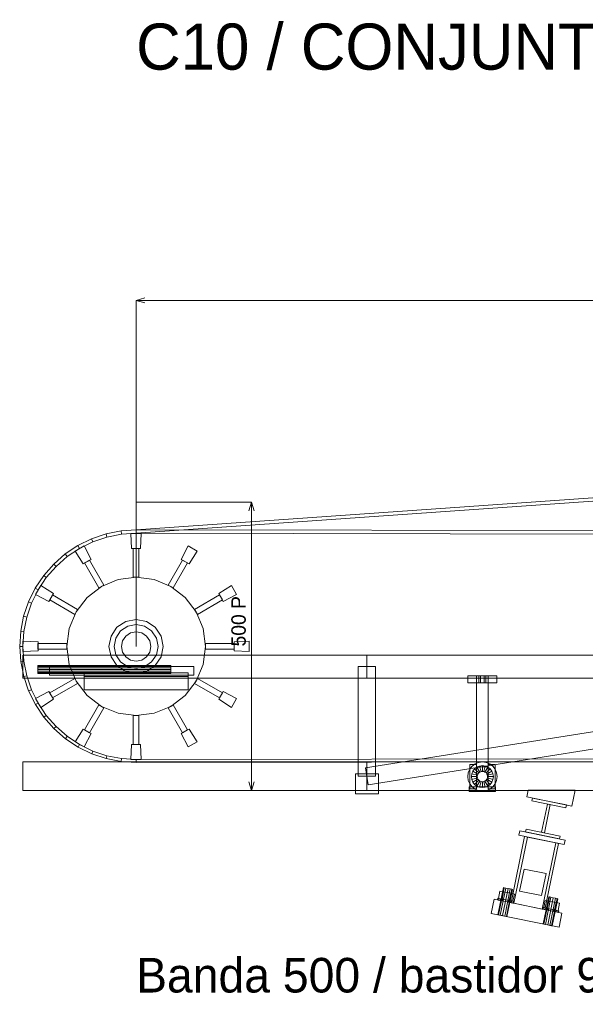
# Model space of a CAD drawing. Header units: millimetres. Extents: x -4738 to 65662, y -68080 to 6847.
# Tile 5 of 256: x -202 to 778, y -56620 to -54913. Entities that reach past the tile are written whole.
import ezdxf

# ---------------------------------------------------------------- set-up
doc = ezdxf.new("R2010")
doc.units = ezdxf.units.MM
for name, color, linetype, lineweight in [('COTAS_P', 1, 'Continuous', 0), ('R27_C10_CONJUNTO', 7, 'Continuous', 0), ('TEXTOS', 4, 'Continuous', 0)]:
    doc.layers.add(name, color=color, linetype=linetype, lineweight=lineweight)
doc.dimstyles.new('R19_10', dxfattribs={"dimtxt": 25, "dimasz": 15, "dimexe": 15, "dimexo": 8, "dimgap": 10, "dimtad": 1, "dimtih": 1, "dimtoh": 1, "dimdsep": 46, "dimcen": 0.09, "dimadec": 0, "dimazin": 0, "dimtfac": 1, "dimtdec": 4, "dimtofl": 0, "dimtmove": 0, "dimatfit": 3, "dimfxl": 1, "dimtolj": 1, "dimtzin": 0, "dimarcsym": 0})

# ---------------------------------------------------------------- blocks, each defined once
blk = doc.blocks.new('DIM_R31_61')
at = {"layer": 'COTAS_P'}
for p, q in [((0, -55400), (15, -55395.5)), ((10475, -55400), (10460, -55395.5)), ((0, -56000), (0, -55400)), ((0, -55400), (10475, -55400)), ((0, -55400), (15, -55404.5)), ((10475, -55400), (10460, -55404.5)), ((10475, -56000), (10475, -55400))]:
    blk.add_line(p, q, dxfattribs=at)
blk.add_text('10475 P', height=25, dxfattribs=at).set_placement((5237.5, -55390))
blk = doc.blocks.new('DIM_R31_62')
at = {"layer": 'COTAS_P'}
for p, q in [((0, -55750), (200, -55750)), ((200, -55750), (195.5, -55765)), ((200, -56250), (200, -55750)), ((200, -55750), (204.5, -55765)), ((200, -56250), (195.5, -56235)), ((200, -56250), (204.5, -56235)), ((0, -56250), (200, -56250))]:
    blk.add_line(p, q, dxfattribs=at)
blk.add_text('500 P', height=25, rotation=90, dxfattribs=at).set_placement((190, -56000))

msp = doc.modelspace()

# ---------------------------------------------------------------- linework, layer by layer
at = {"layer": 'R27_C10_CONJUNTO'}
for p, q in [((0.303, -55803.8), (960.106, -55736.455)), ((960.116, -55730.455), (0.313, -55797.8)), ((-77.114, -55813.217), (-52.06, -55804.703)), ((-52.06, -55804.703), (-26.103, -55799.534)), ((-50.536, -55810.42), (-52.06, -55804.703)), ((-25.333, -55805.442), (-50.536, -55810.42)), ((-26.103, -55799.534), (0.313, -55797.8)), ((-25.333, -55805.442), (-26.103, -55799.534)), ((0.303, -55803.8), (-25.333, -55805.442)), ((-7.795, -55830.179), (-8.997, -55804.006)), ((-8.997, -55804.006), (8.997, -55804.006)), ((0.303, -55803.8), (0.313, -55797.8)), ((960, -55805.284), (0.303, -55803.8)), ((0.313, -55797.8), (960.009, -55799.284)), ((8.997, -55804.006), (7.795, -55830.179)), ((-100.836, -55824.93), (-77.114, -55813.217)), ((-74.872, -55818.648), (-97.925, -55829.985)), ((-74.872, -55818.648), (-77.114, -55813.217)), ((-50.536, -55810.42), (-74.872, -55818.648)), ((-142.69, -55857.089), (-122.82, -55839.638)), ((-122.82, -55839.638), (-100.836, -55824.93)), ((-119.299, -55844.236), (-122.82, -55839.638)), ((-97.925, -55829.985), (-119.299, -55844.236)), ((-105.788, -55834.763), (-90.205, -55825.766)), ((-91.662, -55856.828), (-105.788, -55834.763)), ((-97.925, -55829.985), (-100.836, -55824.93)), ((-90.205, -55825.766), (-78.16, -55849.033)), ((7.795, -55830.179), (-7.795, -55830.179)), ((-5, -55880), (-5, -55830)), ((5, -55830), (-5, -55830)), ((5, -55880), (5, -55830)), ((78.16, -55849.033), (90.205, -55825.766)), ((90.205, -55825.766), (105.788, -55834.763)), ((105.788, -55834.763), (91.662, -55856.828)), ((-119.299, -55844.236), (-138.627, -55861.158)), ((-78.16, -55849.033), (-91.662, -55856.828)), ((-80.67, -55850.276), (-89.33, -55855.276)), ((-64.33, -55898.577), (-89.33, -55855.276)), ((-55.67, -55893.577), (-80.67, -55850.276)), ((55.67, -55893.577), (80.67, -55850.276)), ((64.33, -55898.577), (89.33, -55855.276)), ((91.662, -55856.828), (78.16, -55849.033)), ((89.33, -55855.276), (80.67, -55850.276)), ((-160.105, -55876.983), (-142.69, -55857.089)), ((-138.627, -55861.158), (-155.579, -55880.461)), ((-138.627, -55861.158), (-142.69, -55857.089)), ((-174.77, -55898.977), (-160.105, -55876.983)), ((-155.579, -55880.461), (-169.864, -55901.812)), ((-155.579, -55880.461), (-160.105, -55876.983)), ((-31.058, -55884.089), (-60, -55896.077)), ((0, -55880), (-31.058, -55884.089)), ((-5, -55880), (5, -55880)), ((31.058, -55884.089), (0, -55880)), ((60, -55896.077), (31.058, -55884.089)), ((-186.432, -55922.693), (-174.77, -55898.977)), ((-169.864, -55901.812), (-181.236, -55924.847)), ((-169.864, -55901.812), (-174.77, -55898.977)), ((-174.234, -55909.795), (-165.237, -55894.212)), ((-165.237, -55894.212), (-143.172, -55908.338)), ((-60, -55896.077), (-84.853, -55915.147)), ((-64.33, -55898.577), (-55.67, -55893.577)), ((55.67, -55893.577), (64.33, -55898.577)), ((84.853, -55915.147), (60, -55896.077)), ((143.172, -55908.338), (165.237, -55894.212)), ((165.237, -55894.212), (174.234, -55909.795)), ((-194.894, -55947.724), (-186.432, -55922.693)), ((-181.236, -55924.847), (-189.502, -55949.171)), ((-181.236, -55924.847), (-186.432, -55922.693)), ((-150.967, -55921.84), (-174.234, -55909.795)), ((-143.172, -55908.338), (-150.967, -55921.84)), ((-144.724, -55910.67), (-149.724, -55919.33)), ((-106.423, -55944.33), (-149.724, -55919.33)), ((-101.423, -55935.67), (-144.724, -55910.67)), ((-84.853, -55915.147), (-103.923, -55940)), ((103.923, -55940), (84.853, -55915.147)), ((101.423, -55935.67), (144.724, -55910.67)), ((106.423, -55944.33), (149.724, -55919.33)), ((150.967, -55921.84), (143.172, -55908.338)), ((149.724, -55919.33), (144.724, -55910.67)), ((174.234, -55909.795), (150.967, -55921.84)), ((-103.923, -55940), (-115.911, -55968.942)), ((-106.423, -55944.33), (-101.423, -55935.67)), ((101.423, -55935.67), (106.423, -55944.33)), ((115.911, -55968.942), (103.923, -55940)), ((-200.012, -55973.642), (-194.894, -55947.724)), ((-189.502, -55949.171), (-194.894, -55947.724)), ((-189.502, -55949.171), (-194.518, -55974.366)), ((-17.986, -55956.578), (-33.234, -55966.766)), ((0, -55953), (-17.986, -55956.578)), ((17.986, -55956.578), (0, -55953)), ((33.234, -55966.766), (17.986, -55956.578)), ((-201.7, -56000), (-200.012, -55973.642)), ((-200.012, -55973.642), (-201.7, -56000)), ((-194.518, -55974.366), (-200.012, -55973.642)), ((-194.518, -55974.366), (-196.2, -56000)), ((-196.2, -56000), (-194.518, -55974.366)), ((-115.911, -55968.942), (-120, -56000)), ((-120, -56000), (-115.911, -55968.942)), ((-33.234, -55966.766), (-43.422, -55982.014)), ((-26.87, -55973.13), (-35.107, -55985.458)), ((-14.542, -55964.893), (-26.87, -55973.13)), ((-9.758, -55976.441), (-18.031, -55981.969)), ((0, -55962), (-14.542, -55964.893)), ((-14.542, -55964.893), (0, -55962)), ((0, -55974.5), (-9.758, -55976.441)), ((-9.758, -55976.441), (0, -55974.5)), ((14.542, -55964.893), (0, -55962)), ((0, -55962), (14.542, -55964.893)), ((9.758, -55976.441), (0, -55974.5)), ((0, -55974.5), (9.758, -55976.441)), ((18.031, -55981.969), (9.758, -55976.441)), ((26.87, -55973.13), (14.542, -55964.893)), ((35.107, -55985.458), (26.87, -55973.13)), ((43.422, -55982.014), (33.234, -55966.766)), ((120, -56000), (115.911, -55968.942)), ((115.911, -55968.942), (120, -56000)), ((-195.994, -56008.997), (-195.994, -55991.003)), ((-195.994, -55991.003), (-169.821, -55992.205)), ((-169.821, -55992.205), (-169.821, -56007.795)), ((-43.422, -55982.014), (-47, -56000)), ((-43.422, -55982.014), (-47, -56000)), ((-35.107, -55985.458), (-38, -56000)), ((-38, -56000), (-35.107, -55985.458)), ((-23.559, -55990.242), (-25.5, -56000)), ((-23.559, -55990.242), (-25.5, -56000)), ((-18.031, -55981.969), (-23.559, -55990.242)), ((23.559, -55990.242), (18.031, -55981.969)), ((25.5, -56000), (23.559, -55990.242)), ((23.559, -55990.242), (25.5, -56000)), ((38, -56000), (35.107, -55985.458)), ((35.107, -55985.458), (38, -56000)), ((47, -56000), (43.422, -55982.014)), ((47, -56000), (43.422, -55982.014)), ((169.821, -55992.205), (195.994, -55991.003)), ((169.821, -56007.795), (169.821, -55992.205)), ((195.994, -55991.003), (195.994, -56008.997)), ((-196.2, -56000), (-201.7, -56000)), ((-201.7, -56000), (-196.2, -56000)), ((-199.93, -56026.347), (-201.7, -56000)), ((-201.7, -56000), (-199.93, -56026.347)), ((-196.2, -56000), (-194.518, -56025.634)), ((-194.518, -56025.634), (-196.2, -56000)), ((-169.821, -56007.795), (-195.994, -56008.997)), ((-120, -55995), (-170, -55995)), ((-170, -55995), (-170, -56005)), ((-120, -56005), (-170, -56005)), ((-120, -56005), (-120, -55995)), ((-120, -56000), (-115.911, -56031.058)), ((-115.911, -56031.058), (-120, -56000)), ((-47, -56000), (-43.422, -56017.986)), ((-47, -56000), (-43.422, -56017.986)), ((-38, -56000), (-35.107, -56014.542)), ((-35.107, -56014.542), (-38, -56000)), ((-25.5, -56000), (-23.559, -56009.758)), ((-25.5, -56000), (-23.559, -56009.758)), ((-23.559, -56009.758), (-18.031, -56018.031)), ((18.031, -56018.031), (23.559, -56009.758)), ((23.559, -56009.758), (25.5, -56000)), ((25.5, -56000), (23.559, -56009.758)), ((35.107, -56014.542), (38, -56000)), ((38, -56000), (35.107, -56014.542)), ((43.422, -56017.986), (47, -56000)), ((43.422, -56017.986), (47, -56000)), ((115.911, -56031.058), (120, -56000)), ((120, -56000), (115.911, -56031.058)), ((120, -55995), (170, -55995)), ((120, -55995), (120, -56005)), ((120, -56005), (170, -56005)), ((195.994, -56008.997), (169.821, -56007.795)), ((170, -56005), (170, -55995)), ((-194.518, -56025.634), (-199.93, -56026.347)), ((-194.733, -56052.232), (-199.93, -56026.347)), ((-196.2, -56015), (-196.2, -56055)), ((-196.2, -56015), (400, -56015)), ((-194.518, -56025.634), (-189.502, -56050.829)), ((-43.422, -56017.986), (-33.234, -56033.234)), ((-35.107, -56014.542), (-26.87, -56026.87)), ((-26.87, -56026.87), (-14.542, -56035.107)), ((-18.031, -56018.031), (-9.758, -56023.559)), ((-9.758, -56023.559), (0, -56025.5)), ((0, -56025.5), (-9.758, -56023.559)), ((0, -56025.5), (9.758, -56023.559)), ((9.758, -56023.559), (0, -56025.5)), ((9.758, -56023.559), (18.031, -56018.031)), ((14.542, -56035.107), (26.87, -56026.87)), ((26.87, -56026.87), (35.107, -56014.542)), ((33.234, -56033.234), (43.422, -56017.986)), ((397.654, -56210.185), (1597.654, -56020.185)), ((400, -56015), (400, -56055)), ((400, -56015), (1600, -56015)), ((-170, -56033.533), (-170, -56033)), ((-170, -56033), (60, -56033)), ((-170, -56035.05), (-170, -56033.533)), ((-170, -56033.533), (60, -56033.533)), ((-170, -56037.321), (-170, -56035.05)), ((-170, -56035.05), (60, -56035.05)), ((-170, -56040), (-170, -56037.321)), ((-170, -56037.321), (60, -56037.321)), ((-170, -56042.679), (-170, -56040)), ((60, -56040), (-170, -56040)), ((-170, -56042.679), (-170, -56044.95)), ((-170, -56042.679), (60, -56042.679)), ((-150, -56035), (100, -56035)), ((-150, -56035), (-150, -56050)), ((-115.911, -56031.058), (-103.923, -56060)), ((-33.234, -56033.234), (-17.986, -56043.422)), ((-17.986, -56043.422), (0, -56047)), ((-14.542, -56035.107), (0, -56038)), ((0, -56038), (-14.542, -56035.107)), ((0, -56038), (14.542, -56035.107)), ((14.542, -56035.107), (0, -56038)), ((0, -56047), (17.986, -56043.422)), ((17.986, -56043.422), (33.234, -56033.234)), ((60, -56033.533), (60, -56033)), ((60, -56035.05), (60, -56033.533)), ((60, -56037.321), (60, -56035.05)), ((60, -56040), (60, -56037.321)), ((60, -56040), (60, -56042.679)), ((60, -56042.679), (60, -56044.95)), ((100, -56050), (100, -56035)), ((103.923, -56060), (115.911, -56031.058)), ((415, -56035), (385, -56035)), ((385, -56225), (385, -56035)), ((415, -56035), (415, -56225)), ((-196.2, -56055), (400, -56055)), ((-189.502, -56050.829), (-194.733, -56052.232)), ((-186.201, -56077.211), (-194.733, -56052.232)), ((-189.502, -56050.829), (-181.236, -56075.153)), ((-170, -56044.95), (-170, -56046.467)), ((-170, -56044.95), (60, -56044.95)), ((-170, -56046.467), (-170, -56047)), ((-170, -56046.467), (60, -56046.467)), ((-170, -56047), (60, -56047)), ((-150, -56050), (100, -56050)), ((-106.423, -56055.67), (-149.724, -56080.67)), ((-101.423, -56064.33), (-106.423, -56055.67)), ((-103.923, -56060), (-84.853, -56084.853)), ((-90, -56046), (90, -56046)), ((-90, -56046), (-90, -56052)), ((-90, -56050), (90, -56050)), ((-90, -56050), (-90, -56075)), ((-90, -56052), (90, -56052)), ((60, -56044.95), (60, -56046.467)), ((60, -56046.467), (60, -56047)), ((84.853, -56084.853), (103.923, -56060)), ((90, -56052), (90, -56046)), ((90, -56075), (90, -56050)), ((106.423, -56055.67), (101.423, -56064.33)), ((106.423, -56055.67), (149.724, -56080.67)), ((400, -56055), (1600, -56055)), ((402.346, -56239.815), (1602.346, -56049.815)), ((575, -56051), (625, -56051)), ((575, -56051), (575, -56063)), ((590, -56051), (610, -56051)), ((590, -56051), (590, -56208.672)), ((594, -56051), (597, -56051)), ((594, -56051), (594, -56063)), ((597, -56051), (603, -56051)), ((597, -56063), (597, -56051)), ((603, -56051), (606, -56051)), ((603, -56063), (603, -56051)), ((606, -56063), (606, -56051)), ((610, -56208.672), (610, -56051)), ((625, -56063), (625, -56051)), ((-181.236, -56075.153), (-186.201, -56077.211)), ((-174.481, -56100.857), (-186.201, -56077.211)), ((-181.236, -56075.153), (-169.864, -56098.188)), ((-174.234, -56090.205), (-150.967, -56078.16)), ((-150.967, -56078.16), (-143.172, -56091.662)), ((-101.423, -56064.33), (-144.724, -56089.33)), ((-90, -56075), (90, -56075)), ((101.423, -56064.33), (144.724, -56089.33)), ((143.172, -56091.662), (150.967, -56078.16)), ((150.967, -56078.16), (174.234, -56090.205)), ((575, -56063), (625, -56063)), ((597, -56063), (594, -56063)), ((597, -56063), (603, -56063)), ((603, -56063), (606, -56063)), ((-165.237, -56105.788), (-174.234, -56090.205)), ((-143.172, -56091.662), (-165.237, -56105.788)), ((-149.724, -56080.67), (-144.724, -56089.33)), ((-84.853, -56084.853), (-60, -56103.923)), ((60, -56103.923), (84.853, -56084.853)), ((165.237, -56105.788), (143.172, -56091.662)), ((144.724, -56089.33), (149.724, -56080.67)), ((174.234, -56090.205), (165.237, -56105.788)), ((-169.864, -56098.188), (-174.481, -56100.857)), ((-159.775, -56122.763), (-174.481, -56100.857)), ((-169.864, -56098.188), (-155.579, -56119.539)), ((-64.33, -56101.423), (-89.33, -56144.724)), ((-55.67, -56106.423), (-80.67, -56149.724)), ((-55.67, -56106.423), (-64.33, -56101.423)), ((-60, -56103.923), (-31.058, -56115.911)), ((31.058, -56115.911), (60, -56103.923)), ((64.33, -56101.423), (55.67, -56106.423)), ((55.67, -56106.423), (80.67, -56149.724)), ((64.33, -56101.423), (89.33, -56144.724)), ((-155.579, -56119.539), (-159.775, -56122.763)), ((-142.336, -56142.557), (-159.775, -56122.763)), ((-155.579, -56119.539), (-138.627, -56138.842)), ((-31.058, -56115.911), (0, -56120)), ((-5, -56120), (-5, -56170)), ((5, -56120), (-5, -56120)), ((0, -56120), (31.058, -56115.911)), ((5, -56120), (5, -56170)), ((-138.627, -56138.842), (-142.336, -56142.557)), ((-122.465, -56159.899), (-142.336, -56142.557)), ((-138.627, -56138.842), (-119.299, -56155.764)), ((-105.788, -56165.237), (-91.662, -56143.172)), ((-91.662, -56143.172), (-78.16, -56150.967)), ((-89.33, -56144.724), (-80.67, -56149.724)), ((78.16, -56150.967), (91.662, -56143.172)), ((80.67, -56149.724), (89.33, -56144.724)), ((91.662, -56143.172), (105.788, -56165.237)), ((-119.299, -56155.764), (-122.465, -56159.899)), ((-100.503, -56174.492), (-122.465, -56159.899)), ((-119.299, -56155.764), (-97.925, -56170.015)), ((-78.16, -56150.967), (-90.205, -56174.234)), ((90.205, -56174.234), (78.16, -56150.967)), ((-90.205, -56174.234), (-105.788, -56165.237)), ((-97.925, -56170.015), (-100.503, -56174.492)), ((-76.828, -56186.089), (-100.503, -56174.492)), ((-97.925, -56170.015), (-74.872, -56181.352)), ((-74.872, -56181.352), (-76.828, -56186.089)), ((-74.872, -56181.352), (-50.536, -56189.58)), ((-8.997, -56195.994), (-7.795, -56169.821)), ((-7.795, -56169.821), (7.795, -56169.821)), ((-5, -56170), (5, -56170)), ((0.303, -56196.2), (10475.278, -56180)), ((7.795, -56169.821), (8.997, -56195.994)), ((105.788, -56165.237), (90.205, -56174.234)), ((-51.845, -56194.492), (-76.828, -56186.089)), ((-50.536, -56189.58), (-51.845, -56194.492)), ((-25.984, -56199.557), (-51.845, -56194.492)), ((-50.536, -56189.58), (-25.333, -56194.558)), ((-25.333, -56194.558), (-25.984, -56199.557)), ((-25.333, -56194.558), (0.303, -56196.2)), ((8.997, -56195.994), (-8.997, -56195.994)), ((0.311, -56201.2), (0.303, -56196.2)), ((0.311, -56201.2), (10475.286, -56185)), ((-196.2, -56200), (-196.2, -56250)), ((-196.2, -56200), (400, -56200)), ((0.311, -56201.2), (-25.984, -56199.557)), ((397.654, -56210.185), (402.346, -56239.815)), ((400, -56200), (400, -56250)), ((400, -56200), (1600, -56200)), ((575.465, -56219.098), (578.003, -56212.972)), ((578, -56204.672), (590, -56204.672)), ((578, -56204.672), (578, -56246.672)), ((578.003, -56212.972), (582.039, -56207.712)), ((582.039, -56207.712), (587.3, -56203.675)), ((583.546, -56216.172), (586.565, -56212.237)), ((586.565, -56212.237), (590.5, -56209.218)), ((593.636, -56219.308), (586.565, -56212.237)), ((587.3, -56203.675), (593.426, -56201.138)), ((590, -56246.672), (590, -56204.672)), ((590, -56208.672), (610, -56208.672)), ((590.5, -56209.218), (595.082, -56207.32)), ((595.5, -56217.878), (590.5, -56209.218)), ((593.426, -56201.138), (600, -56200.272)), ((595.082, -56207.32), (600, -56206.672)), ((597.671, -56216.979), (595.082, -56207.32)), ((600, -56200.272), (606.574, -56201.138)), ((600, -56216.672), (600, -56206.672)), ((600, -56206.672), (604.918, -56207.32)), ((602.329, -56216.979), (604.918, -56207.32)), ((604.5, -56217.878), (609.5, -56209.218)), ((604.918, -56207.32), (609.5, -56209.218)), ((606.364, -56219.308), (613.435, -56212.237)), ((606.574, -56201.138), (612.7, -56203.675)), ((609.5, -56209.218), (613.435, -56212.237)), ((610, -56204.672), (622, -56204.672)), ((610, -56204.672), (610, -56246.672)), ((612.7, -56203.675), (617.961, -56207.712)), ((613.435, -56212.237), (616.454, -56216.172)), ((617.961, -56207.712), (621.997, -56212.972)), ((621.997, -56212.972), (624.535, -56219.098)), ((622, -56246.672), (622, -56204.672)), ((380, -56220.582), (420, -56220.582)), ((380, -56220.582), (380, -56255.582)), ((415, -56225), (385, -56225)), ((420, -56255.582), (420, -56220.582)), ((574.6, -56225.672), (575.465, -56219.098)), ((575.465, -56232.246), (574.6, -56225.672)), ((578.003, -56238.372), (575.465, -56232.246)), ((581, -56225.672), (581.647, -56220.755)), ((591, -56225.672), (581, -56225.672)), ((581.647, -56230.59), (581, -56225.672)), ((581.647, -56220.755), (583.546, -56216.172)), ((591.307, -56223.343), (581.647, -56220.755)), ((591.307, -56228.002), (581.647, -56230.59)), ((583.546, -56235.172), (581.647, -56230.59)), ((592.206, -56221.172), (583.546, -56216.172)), ((592.206, -56230.172), (583.546, -56235.172)), ((593.636, -56232.036), (586.565, -56239.107)), ((591, -56225.672), (591.307, -56223.343)), ((591.307, -56228.002), (591, -56225.672)), ((591.307, -56223.343), (592.206, -56221.172)), ((592.206, -56230.172), (591.307, -56228.002)), ((592.206, -56221.172), (593.636, -56219.308)), ((593.636, -56232.036), (592.206, -56230.172)), ((593.636, -56219.308), (595.5, -56217.878)), ((595.5, -56233.467), (593.636, -56232.036)), ((595.5, -56217.878), (597.671, -56216.979)), ((597.671, -56216.979), (600, -56216.672)), ((600, -56216.672), (602.329, -56216.979)), ((602.329, -56216.979), (604.5, -56217.878)), ((604.5, -56217.878), (606.364, -56219.308)), ((606.364, -56232.036), (604.5, -56233.467)), ((606.364, -56219.308), (607.794, -56221.172)), ((607.794, -56230.172), (606.364, -56232.036)), ((606.364, -56232.036), (613.435, -56239.107)), ((607.794, -56221.172), (616.454, -56216.172)), ((607.794, -56221.172), (608.693, -56223.343)), ((608.693, -56228.002), (607.794, -56230.172)), ((607.794, -56230.172), (616.454, -56235.172)), ((608.693, -56223.343), (618.353, -56220.755)), ((608.693, -56223.343), (609, -56225.672)), ((609, -56225.672), (608.693, -56228.002)), ((608.693, -56228.002), (618.353, -56230.59)), ((619, -56225.672), (609, -56225.672)), ((616.454, -56216.172), (618.353, -56220.755)), ((618.353, -56230.59), (616.454, -56235.172)), ((618.353, -56220.755), (619, -56225.672)), ((619, -56225.672), (618.353, -56230.59)), ((624.535, -56232.246), (621.997, -56238.372)), ((624.535, -56219.098), (625.4, -56225.672)), ((625.4, -56225.672), (624.535, -56232.246)), ((577, -56243.672), (623, -56243.672)), ((577, -56243.672), (577, -56251.672)), ((578, -56246.672), (590, -56246.672)), ((582.039, -56243.633), (578.003, -56238.372)), ((587.3, -56247.669), (582.039, -56243.633)), ((586.565, -56239.107), (583.546, -56235.172)), ((590.5, -56242.127), (586.565, -56239.107)), ((593.426, -56250.207), (587.3, -56247.669)), ((595.5, -56233.467), (590.5, -56242.127)), ((595.082, -56244.025), (590.5, -56242.127)), ((597.671, -56234.366), (595.082, -56244.025)), ((600, -56244.672), (595.082, -56244.025)), ((597.671, -56234.366), (595.5, -56233.467)), ((600, -56234.672), (597.671, -56234.366)), ((602.329, -56234.366), (600, -56234.672)), ((600, -56234.672), (600, -56244.672)), ((604.918, -56244.025), (600, -56244.672)), ((604.5, -56233.467), (602.329, -56234.366)), ((602.329, -56234.366), (604.918, -56244.025)), ((604.5, -56233.467), (609.5, -56242.127)), ((609.5, -56242.127), (604.918, -56244.025)), ((612.7, -56247.669), (606.574, -56250.207)), ((613.435, -56239.107), (609.5, -56242.127)), ((610, -56246.672), (622, -56246.672)), ((617.961, -56243.633), (612.7, -56247.669)), ((616.454, -56235.172), (613.435, -56239.107)), ((621.997, -56238.372), (617.961, -56243.633)), ((623, -56251.672), (623, -56243.672)), ((679.171, -56249), (676.765, -56260.756)), ((679.171, -56249), (760.829, -56249)), ((755.141, -56276.795), (760.829, -56249)), ((-196.2, -56250), (400, -56250)), ((380, -56255.582), (420, -56255.582)), ((400, -56250), (1600, -56250)), ((577, -56251.672), (623, -56251.672)), ((600, -56251.072), (593.426, -56250.207)), ((606.574, -56250.207), (600, -56251.072)), ((676.765, -56260.756), (755.141, -56276.795)), ((685.756, -56267.7), (686.759, -56262.801)), ((686.759, -56262.801), (745.541, -56274.83)), ((744.538, -56279.728), (685.756, -56267.7)), ((702.674, -56322.198), (712.698, -56273.213)), ((717.597, -56274.215), (707.573, -56323.2)), ((712.698, -56273.213), (717.597, -56274.215)), ((745.541, -56274.83), (744.538, -56279.728)), ((674.73, -56321.583), (675.733, -56316.685)), ((675.733, -56316.685), (734.514, -56328.713)), ((673.126, -56329.421), (649.628, -56444.255)), ((654.526, -56445.257), (678.025, -56330.423)), ((664.933, -56319.578), (663.329, -56327.416)), ((663.329, -56327.416), (741.705, -56343.454)), ((664.933, -56319.578), (743.309, -56335.617)), ((673.126, -56329.421), (678.025, -56330.423)), ((733.512, -56333.612), (674.73, -56321.583)), ((678.025, -56330.423), (727.01, -56340.447)), ((707.573, -56323.2), (702.674, -56322.198)), ((734.514, -56328.713), (733.512, -56333.612)), ((727.01, -56340.447), (703.511, -56455.281)), ((708.41, -56456.283), (731.908, -56341.449)), ((727.01, -56340.447), (731.908, -56341.449)), ((741.705, -56343.454), (743.309, -56335.617)), ((672.283, -56385.915), (664.465, -56424.124)), ((672.283, -56385.915), (710.492, -56393.734)), ((702.673, -56431.942), (710.492, -56393.734)), ((626.981, -56465.139), (636.604, -56418.113)), ((628.031, -56465.353), (637.654, -56418.328)), ((630.9, -56465.94), (640.523, -56418.915)), ((634.819, -56466.742), (644.442, -56419.717)), ((637.654, -56418.328), (636.604, -56418.113)), ((640.523, -56418.915), (637.654, -56418.328)), ((644.442, -56419.717), (640.523, -56418.915)), ((648.36, -56420.519), (644.442, -56419.717)), ((626.115, -56439.443), (626.716, -56436.504)), ((627.76, -56436.718), (626.716, -56436.504)), ((627.159, -56439.657), (627.76, -56436.718)), ((630.734, -56437.326), (627.76, -56436.718)), ((627.892, -56436.745), (630.458, -56424.205)), ((634.162, -56438.028), (627.892, -56436.745)), ((630.132, -56440.265), (630.734, -56437.326)), ((636.728, -56425.488), (630.458, -56424.205)), ((635.183, -56438.237), (630.734, -56437.326)), ((634.162, -56438.028), (636.728, -56425.488)), ((649.268, -56428.054), (636.728, -56425.488)), ((638.738, -56467.544), (648.36, -56420.519)), ((641.606, -56468.131), (651.229, -56421.106)), ((652.279, -56421.321), (642.656, -56468.346)), ((646.702, -56440.594), (649.268, -56428.054)), ((651.229, -56421.106), (648.36, -56420.519)), ((655.538, -56429.337), (649.268, -56428.054)), ((652.279, -56421.321), (651.229, -56421.106)), ((655.538, -56429.337), (652.972, -56441.877)), ((664.465, -56424.124), (702.673, -56431.942)), ((705.357, -56481.177), (714.98, -56434.151)), ((706.407, -56481.392), (716.03, -56434.366)), ((709.276, -56481.979), (718.899, -56434.953)), ((713.195, -56482.781), (722.818, -56435.755)), ((716.03, -56434.366), (714.98, -56434.151)), ((718.899, -56434.953), (716.03, -56434.366)), ((717.113, -56483.583), (726.736, -56436.557)), ((722.818, -56435.755), (718.899, -56434.953)), ((719.982, -56484.17), (729.605, -56437.144)), ((730.655, -56437.359), (721.032, -56484.384)), ((726.736, -56436.557), (722.818, -56435.755)), ((729.605, -56437.144), (726.736, -56436.557)), ((730.655, -56437.359), (729.605, -56437.144)), ((620.237, -56438.24), (615.225, -56462.733)), ((620.237, -56438.24), (737.801, -56462.298)), ((627.159, -56439.657), (626.115, -56439.443)), ((630.132, -56440.265), (627.159, -56439.657)), ((634.582, -56441.176), (630.132, -56440.265)), ((646.702, -56440.594), (634.162, -56438.028)), ((634.582, -56441.176), (635.183, -56438.237)), ((639.831, -56442.25), (634.582, -56441.176)), ((640.432, -56439.311), (635.183, -56438.237)), ((639.831, -56442.25), (640.432, -56439.311)), ((645.079, -56443.324), (639.831, -56442.25)), ((645.681, -56440.385), (640.432, -56439.311)), ((645.079, -56443.324), (645.681, -56440.385)), ((649.529, -56444.235), (645.079, -56443.324)), ((650.131, -56441.295), (645.681, -56440.385)), ((646.702, -56440.594), (652.972, -56441.877)), ((649.529, -56444.235), (650.131, -56441.295)), ((652.502, -56444.843), (649.529, -56444.235)), ((649.628, -56444.255), (654.526, -56445.257)), ((653.104, -56441.904), (650.131, -56441.295)), ((652.502, -56444.843), (653.104, -56441.904)), ((652.502, -56444.843), (653.546, -56445.057)), ((654.148, -56442.118), (653.104, -56441.904)), ((654.148, -56442.118), (653.546, -56445.057)), ((654.526, -56445.257), (703.511, -56455.281)), ((704.491, -56455.481), (705.092, -56452.542)), ((706.136, -56452.756), (705.092, -56452.542)), ((705.535, -56455.695), (706.136, -56452.756)), ((709.109, -56453.364), (706.136, -56452.756)), ((706.268, -56452.783), (708.834, -56440.243)), ((712.538, -56454.066), (706.268, -56452.783)), ((708.508, -56456.304), (709.109, -56453.364)), ((715.104, -56441.526), (708.834, -56440.243)), ((713.559, -56454.275), (709.109, -56453.364)), ((712.538, -56454.066), (715.104, -56441.526)), ((725.078, -56456.632), (712.538, -56454.066)), ((712.958, -56457.214), (713.559, -56454.275)), ((718.808, -56455.349), (713.559, -56454.275)), ((727.644, -56444.092), (715.104, -56441.526)), ((725.078, -56456.632), (727.644, -56444.092)), ((733.914, -56445.375), (727.644, -56444.092)), ((733.914, -56445.375), (731.348, -56457.915)), ((615.225, -56462.733), (732.789, -56486.79)), ((628.031, -56465.353), (626.981, -56465.139)), ((630.9, -56465.94), (628.031, -56465.353)), ((634.819, -56466.742), (630.9, -56465.94)), ((638.738, -56467.544), (634.819, -56466.742)), ((641.606, -56468.131), (638.738, -56467.544)), ((641.606, -56468.131), (642.656, -56468.346)), ((703.511, -56455.281), (708.41, -56456.283)), ((705.535, -56455.695), (704.491, -56455.481)), ((708.508, -56456.304), (705.535, -56455.695)), ((712.958, -56457.214), (708.508, -56456.304)), ((718.207, -56458.288), (712.958, -56457.214)), ((718.207, -56458.288), (718.808, -56455.349)), ((723.455, -56459.362), (718.207, -56458.288)), ((724.057, -56456.423), (718.808, -56455.349)), ((723.455, -56459.362), (724.057, -56456.423)), ((727.905, -56460.273), (723.455, -56459.362)), ((728.506, -56457.334), (724.057, -56456.423)), ((725.078, -56456.632), (731.348, -56457.915)), ((727.905, -56460.273), (728.506, -56457.334)), ((730.878, -56460.881), (727.905, -56460.273)), ((731.48, -56457.942), (728.506, -56457.334)), ((730.878, -56460.881), (731.48, -56457.942)), ((730.878, -56460.881), (731.922, -56461.095)), ((732.524, -56458.156), (731.48, -56457.942)), ((732.524, -56458.156), (731.922, -56461.095)), ((732.789, -56486.79), (737.801, -56462.298)), ((706.407, -56481.392), (705.357, -56481.177)), ((709.276, -56481.979), (706.407, -56481.392)), ((713.195, -56482.781), (709.276, -56481.979)), ((717.113, -56483.583), (713.195, -56482.781)), ((719.982, -56484.17), (717.113, -56483.583)), ((719.982, -56484.17), (721.032, -56484.384))]:
    msp.add_line(p, q, dxfattribs=at)

# ---------------------------------------------------------------- texts
at = {"layer": 'TEXTOS'}
for s, height, p in [('C10 / CONJUNTO LOCAL / mm', 80, (0, -55000)), ('Banda 500 / bastidor 900 / tambores 392.40 / 360.00 / pendiente 11.56 grados', 60, (0, -56600))]:
    msp.add_text(s, height=height, dxfattribs=at).set_placement(p)

# ---------------------------------------------------------------- dimensions: what is measured, and where the dimension line sits
at = {"layer": 'COTAS_P'}
for p1, p2, distance, picture, middle in [((0, -56000), (10475, -56000), 600, 'DIM_R31_61', (5237.5, -55400)), ((0, -56250), (0, -55750), -200, 'DIM_R31_62', (200, -56000))]:
    dim = msp.add_aligned_dim(p1=p1, p2=p2, distance=distance, text='<> P', dimstyle='R19_10', dxfattribs=at)
    dim.commit()
    dim.dimension.update_dxf_attribs({"geometry": picture, "text_midpoint": middle})

doc.saveas('drawing.dxf')
